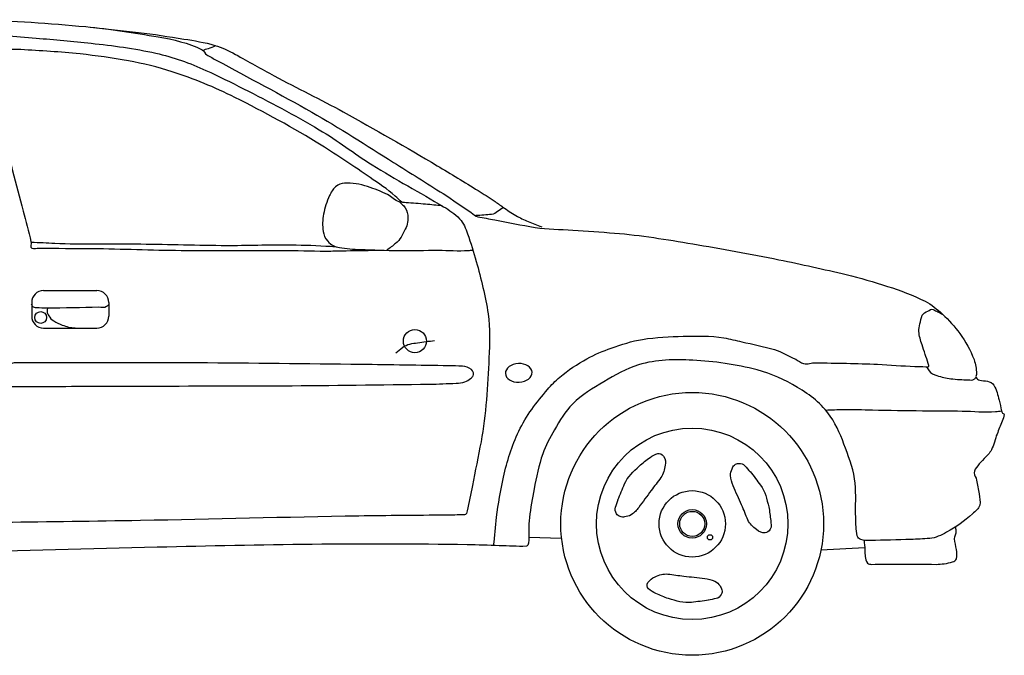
# Model space of a CAD drawing. Extents: x 85.81 to 92.09, y 20.19 to 24.16.
# Tile 12 of 12: x 89.94 to 92.07, y 22.78 to 24.16. Entities that reach past the tile are written whole.
import ezdxf

# ---------------------------------------------------------------- set-up
doc = ezdxf.new("R2010")
doc.units = 0
doc.header["$MEASUREMENT"] = 0
doc.layers.get('0').update_dxf_attribs({"linetype": 'CONTINUOUS'})

msp = doc.modelspace()

# ---------------------------------------------------------------- linework, layer by layer
at = {"linetype": 'Continuous'}
for p, q in [((89.9923, 23.5713), (90.1078, 23.5713)), ((89.9665, 23.5455), (89.9665, 23.5159)), ((90.1336, 23.5455), (90.1336, 23.5159)), ((89.9923, 23.4901), (90.1078, 23.4901)), ((90.046, 23.4924), (90.0681, 23.4901)), ((91.0441, 23.037), (91.115, 23.0347)), ((91.7719, 23.0142), (91.677, 23.0091))]:
    msp.add_line(p, q, dxfattribs=at)
for centre, radius in [((89.986, 23.513), 0.0129), ((90.797, 23.4618), 0.025), ((91.398, 23.066), 0.2847), ((91.398, 23.066), 0.2074), ((91.398, 23.066), 0.0719), ((91.398, 23.066), 0.0309), ((91.398, 23.066), 0.0271), ((91.4366, 23.0368), 0.00568)]:
    msp.add_circle(centre, radius, dxfattribs=at)
for centre, start, end in [((89.9923, 23.5455), 90.0005, 180), ((90.1078, 23.5455), 0.0015, 89.9989), ((89.9923, 23.5159), 180, 269.9995), ((90.1078, 23.5159), 270.0005, 0)]:
    msp.add_arc(centre, 0.0258, start, end, dxfattribs=at)
msp.add_ellipse((91.0222, 23.3931), major_axis=(-0.0289, -0.0012), ratio=0.702699, start_param=4.712389, end_param=10.995564, dxfattribs=at)
for points, knots in [([(89.1237, 24.1427), (89.1676, 24.1451), (89.2115, 24.1474), (89.2555, 24.1497), (89.3626, 24.1554), (89.47, 24.1547), (89.5772, 24.1564), (89.6672, 24.1577), (89.7571, 24.1581), (89.8471, 24.1575), (89.9261, 24.1569), (90.0049, 24.1499), (90.0837, 24.1431), (90.1364, 24.1385), (90.1884, 24.1294), (90.2407, 24.1209), (90.2734, 24.1156), (90.3054, 24.1077), (90.3358, 24.0932), (90.3404, 24.091), (90.3414, 24.0845), (90.3458, 24.0821), (90.3531, 24.078), (90.3605, 24.0739), (90.3679, 24.0699), (90.4364, 24.0325), (90.5057, 23.9964), (90.5736, 23.9578), (90.6338, 23.9237), (90.6918, 23.8858), (90.7505, 23.8491), (90.7865, 23.8267), (90.8225, 23.8041), (90.8583, 23.7813), (90.8789, 23.7681), (90.8988, 23.7538), (90.9191, 23.7402), (90.9238, 23.7371), (90.928, 23.7324), (90.9335, 23.7313), (90.9457, 23.729), (90.9579, 23.7267), (90.9701, 23.7245), (90.9992, 23.719), (91.0282, 23.7132), (91.0574, 23.7081), (91.0843, 23.7033), (91.1119, 23.7045), (91.1392, 23.7025), (91.1694, 23.7003), (91.1997, 23.6983), (91.2299, 23.6959), (91.2866, 23.6913), (91.3429, 23.682), (91.3991, 23.6726), (91.4616, 23.6621), (91.5238, 23.6506), (91.5859, 23.6382), (91.6348, 23.6284), (91.6834, 23.6175), (91.7319, 23.606), (91.7621, 23.5989), (91.7917, 23.5896), (91.8215, 23.5805), (91.8494, 23.5719), (91.8764, 23.5614), (91.9028, 23.5481), (91.9169, 23.541), (91.9287, 23.5311), (91.9404, 23.5204), (91.9545, 23.5074), (91.9665, 23.4937), (91.978, 23.4782), (91.991, 23.4605), (92.001, 23.4427), (92.0089, 23.4217), (92.0126, 23.4118), (92.0133, 23.4017), (92.0144, 23.3917), (92.0148, 23.3888), (92.0119, 23.3858), (92.0133, 23.3829), (92.0148, 23.3797), (92.018, 23.3784), (92.0211, 23.3773), (92.0265, 23.3753), (92.0323, 23.377), (92.0377, 23.3751), (92.043, 23.3732), (92.049, 23.3714), (92.052, 23.3662), (92.0581, 23.3558), (92.0604, 23.3451), (92.0631, 23.334), (92.065, 23.3263), (92.0667, 23.3185), (92.0686, 23.3108), (92.0689, 23.3096), (92.0693, 23.3084), (92.0697, 23.3072), (92.0704, 23.3052), (92.0744, 23.3047), (92.0742, 23.3028), (92.0735, 23.2981), (92.0716, 23.293), (92.0697, 23.2884), (92.0661, 23.2791), (92.0623, 23.2699), (92.0587, 23.2606), (92.0543, 23.2493), (92.0522, 23.2372), (92.0465, 23.2262), (92.0427, 23.2189), (92.0364, 23.2135), (92.031, 23.2074), (92.0264, 23.2021), (92.0214, 23.1975), (92.0167, 23.1919), (92.0128, 23.1872), (92.0088, 23.1817), (92.0089, 23.1763), (92.009, 23.1712), (92.0133, 23.1661), (92.0144, 23.1608), (92.0165, 23.1509), (92.0184, 23.1409), (92.02, 23.1309), (92.0212, 23.1228), (92.0231, 23.1144), (92.0211, 23.1064), (92.0191, 23.0985), (92.012, 23.0931), (92.0056, 23.0876), (91.9874, 23.072), (91.9701, 23.0588), (91.9492, 23.0477), (91.9374, 23.0414), (91.9256, 23.0355), (91.9127, 23.0344), (91.8991, 23.0332), (91.8854, 23.0326), (91.8718, 23.0321), (91.8427, 23.0311), (91.8136, 23.0305), (91.7844, 23.0299), (91.7774, 23.0298), (91.7704, 23.0301), (91.7634, 23.0321), (91.7598, 23.0332), (91.7564, 23.0363), (91.7557, 23.0399), (91.753, 23.0532), (91.7528, 23.0665), (91.7524, 23.0798), (91.7515, 23.1046), (91.7535, 23.1294), (91.7513, 23.1541), (91.7489, 23.1802), (91.7391, 23.2046), (91.7303, 23.2296), (91.7215, 23.2542), (91.7122, 23.2773), (91.6971, 23.2994), (91.6786, 23.3264), (91.6542, 23.345), (91.6263, 23.3616), (91.5981, 23.3783), (91.5702, 23.3909), (91.5389, 23.3993), (91.4925, 23.4118), (91.4458, 23.4179), (91.3991, 23.4203), (91.3602, 23.4224), (91.3206, 23.4223), (91.2818, 23.4104), (91.2543, 23.4018), (91.2311, 23.3883), (91.2067, 23.3738), (91.1825, 23.3594), (91.1592, 23.3462), (91.1392, 23.3261), (91.1225, 23.3092), (91.1109, 23.2898), (91.0994, 23.2695), (91.0897, 23.2525), (91.0801, 23.2359), (91.074, 23.2174), (91.0658, 23.1925), (91.0601, 23.1673), (91.0552, 23.1417), (91.0512, 23.1211), (91.0482, 23.1003), (91.0452, 23.0796), (91.0426, 23.0613), (91.0457, 23.0426), (91.043, 23.0242), (91.0426, 23.0215), (91.0412, 23.0176), (91.0386, 23.0175), (91.019, 23.0167), (90.9995, 23.018), (90.98, 23.0186), (90.9567, 23.0193), (90.9335, 23.0205), (90.9103, 23.0208), (90.6864, 23.0244), (90.4624, 23.0208), (90.2385, 23.0153), (89.9449, 23.008), (89.6513, 23.0012), (89.3577, 22.9909), (89.3417, 22.9903), (89.3256, 22.9898), (89.3096, 22.9892)], [0, 0, 0, 0, 0.019755, 0.019755, 0.019755, 0.067936, 0.067936, 0.067936, 0.108327, 0.108327, 0.108327, 0.143817, 0.143817, 0.143817, 0.167557, 0.167557, 0.167557, 0.182385, 0.182385, 0.182385, 0.184616, 0.184616, 0.184616, 0.188397, 0.188397, 0.188397, 0.223457, 0.223457, 0.223457, 0.254542, 0.254542, 0.254542, 0.273614, 0.273614, 0.273614, 0.284597, 0.284597, 0.284597, 0.287126, 0.287126, 0.287126, 0.292698, 0.292698, 0.292698, 0.305991, 0.305991, 0.305991, 0.318268, 0.318268, 0.318268, 0.331879, 0.331879, 0.331879, 0.357444, 0.357444, 0.357444, 0.385889, 0.385889, 0.385889, 0.408264, 0.408264, 0.408264, 0.422206, 0.422206, 0.422206, 0.435303, 0.435303, 0.435303, 0.442296, 0.442296, 0.442296, 0.450751, 0.450751, 0.450751, 0.460404, 0.460404, 0.460404, 0.464963, 0.464963, 0.464963, 0.466302, 0.466302, 0.466302, 0.467727, 0.467727, 0.467727, 0.470232, 0.470232, 0.470232, 0.472761, 0.472761, 0.472761, 0.477853, 0.477853, 0.477853, 0.481436, 0.481436, 0.481436, 0.481993, 0.481993, 0.481993, 0.48293, 0.48293, 0.48293, 0.485188, 0.485188, 0.485188, 0.489657, 0.489657, 0.489657, 0.495117, 0.495117, 0.495117, 0.498769, 0.498769, 0.498769, 0.501937, 0.501937, 0.501937, 0.504534, 0.504534, 0.504534, 0.507001, 0.507001, 0.507001, 0.51156, 0.51156, 0.51156, 0.515217, 0.515217, 0.515217, 0.518869, 0.518869, 0.518869, 0.529213, 0.529213, 0.529213, 0.535028, 0.535028, 0.535028, 0.541161, 0.541161, 0.541161, 0.554243, 0.554243, 0.554243, 0.557405, 0.557405, 0.557405, 0.559047, 0.559047, 0.559047, 0.565045, 0.565045, 0.565045, 0.57617, 0.57617, 0.57617, 0.587891, 0.587891, 0.587891, 0.59947, 0.59947, 0.59947, 0.613566, 0.613566, 0.613566, 0.627809, 0.627809, 0.627809, 0.648986, 0.648986, 0.648986, 0.666596, 0.666596, 0.666596, 0.679115, 0.679115, 0.679115, 0.691482, 0.691482, 0.691482, 0.701836, 0.701836, 0.701836, 0.710519, 0.710519, 0.710519, 0.722187, 0.722187, 0.722187, 0.731604, 0.731604, 0.731604, 0.739912, 0.739912, 0.739912, 0.741109, 0.741109, 0.741109, 0.749883, 0.749883, 0.749883, 0.760317, 0.760317, 0.760317, 0.860883, 0.860883, 0.860883, 0.992782, 0.992782, 0.992782, 1, 1, 1, 1]), ([(90.0938, 24.1421), (90.1285, 24.1383), (90.1633, 24.1344), (90.198, 24.1306), (90.231, 24.1269), (90.2637, 24.1213), (90.2965, 24.1163), (90.319, 24.1128), (90.3413, 24.109), (90.3633, 24.1026), (90.379, 24.0981), (90.3936, 24.0909), (90.408, 24.0831), (90.4363, 24.0678), (90.4638, 24.0514), (90.4922, 24.0363), (90.5419, 24.01), (90.5925, 23.9853), (90.6419, 23.9583), (90.7105, 23.9209), (90.7781, 23.8818), (90.8453, 23.8419), (90.8751, 23.8242), (90.9047, 23.8062), (90.9341, 23.7879), (90.9457, 23.7808), (90.9571, 23.7734), (90.9685, 23.7658), (90.975, 23.7615), (90.9813, 23.7567), (90.9878, 23.7523), (90.997, 23.7459), (91.0062, 23.7394), (91.0159, 23.7337), (91.0244, 23.7288), (91.0334, 23.7249), (91.0424, 23.7212), (91.0522, 23.7172), (91.062, 23.7132), (91.0718, 23.7091)], [0, 0, 0, 0, 0.096782, 0.096782, 0.096782, 0.188594, 0.188594, 0.188594, 0.251437, 0.251437, 0.251437, 0.296435, 0.296435, 0.296435, 0.385328, 0.385328, 0.385328, 0.541031, 0.541031, 0.541031, 0.757303, 0.757303, 0.757303, 0.853131, 0.853131, 0.853131, 0.890804, 0.890804, 0.890804, 0.912595, 0.912595, 0.912595, 0.943678, 0.943678, 0.943678, 0.970727, 0.970727, 0.970727, 1, 1, 1, 1]), ([(89.8013, 24.1235), (89.8147, 24.124), (89.8281, 24.1246), (89.8414, 24.1252), (89.8864, 24.127), (89.9314, 24.1217), (89.9763, 24.1182), (90.0161, 24.1152), (90.0556, 24.1113), (90.0953, 24.1071), (90.1424, 24.1022), (90.1891, 24.0957), (90.2356, 24.0856), (90.2733, 24.0775), (90.3092, 24.0641), (90.3442, 24.0482), (90.3719, 24.0356), (90.3989, 24.0225), (90.4258, 24.0086), (90.4811, 23.9801), (90.5363, 23.9517), (90.5897, 23.9199), (90.6293, 23.8964), (90.6657, 23.868), (90.7045, 23.8436), (90.755, 23.8118), (90.8079, 23.7841), (90.8591, 23.7531), (90.8716, 23.7455), (90.8837, 23.7379), (90.894, 23.7267), (90.9027, 23.7173), (90.9072, 23.7058), (90.9113, 23.6941), (90.9182, 23.6743), (90.9245, 23.6547), (90.93, 23.6345), (90.9402, 23.5967), (90.9501, 23.5594), (90.9556, 23.5206), (90.96, 23.4891), (90.9594, 23.4572), (90.9576, 23.4256), (90.9542, 23.3649), (90.9518, 23.3037), (90.9403, 23.2438), (90.9343, 23.212), (90.9279, 23.1804), (90.9217, 23.1488), (90.9181, 23.1305), (90.9144, 23.1122), (90.9106, 23.094), (90.9099, 23.0906), (90.9078, 23.0858), (90.9044, 23.0856), (90.8906, 23.0851), (90.8767, 23.0851), (90.8629, 23.0849), (90.8004, 23.0842), (90.7379, 23.0838), (90.6755, 23.0829), (90.5177, 23.0804), (90.3599, 23.076), (90.2021, 23.0731), (90.1034, 23.0714), (90.0048, 23.0704), (89.9061, 23.069), (89.9045, 23.069), (89.9029, 23.0689), (89.9013, 23.069), (89.898, 23.0692), (89.9024, 23.076), (89.9006, 23.0787), (89.8994, 23.0805), (89.8981, 23.0824), (89.8969, 23.0842)], [0, 0, 0, 0, 0.014027, 0.014027, 0.014027, 0.061144, 0.061144, 0.061144, 0.10283, 0.10283, 0.10283, 0.152388, 0.152388, 0.152388, 0.192465, 0.192465, 0.192465, 0.224106, 0.224106, 0.224106, 0.289138, 0.289138, 0.289138, 0.337236, 0.337236, 0.337236, 0.399738, 0.399738, 0.399738, 0.415006, 0.415006, 0.415006, 0.427883, 0.427883, 0.427883, 0.449694, 0.449694, 0.449694, 0.490405, 0.490405, 0.490405, 0.523572, 0.523572, 0.523572, 0.587297, 0.587297, 0.587297, 0.621091, 0.621091, 0.621091, 0.640599, 0.640599, 0.640599, 0.644225, 0.644225, 0.644225, 0.658706, 0.658706, 0.658706, 0.724104, 0.724104, 0.724104, 0.889317, 0.889317, 0.889317, 0.992609, 0.992609, 0.992609, 0.994298, 0.994298, 0.994298, 0.997695, 0.997695, 0.997695, 1, 1, 1, 1]), ([(90.7687, 23.7625), (90.7638, 23.767), (90.7589, 23.7716), (90.7541, 23.7761), (90.7376, 23.7914), (90.7184, 23.8034), (90.6999, 23.8162), (90.6651, 23.8402), (90.6301, 23.8635), (90.5942, 23.886), (90.5335, 23.924), (90.471, 23.9577), (90.4068, 23.9898), (90.3629, 24.0118), (90.3179, 24.0303), (90.2711, 24.0453), (90.2398, 24.0554), (90.2082, 24.0633), (90.176, 24.069), (90.1412, 24.0752), (90.1064, 24.0802), (90.0713, 24.0839), (90.0285, 24.0885), (89.9856, 24.0909), (89.9427, 24.0934), (89.9288, 24.0942), (89.9148, 24.0937), (89.9009, 24.0927), (89.894, 24.0922), (89.8877, 24.0898), (89.8813, 24.086), (89.8748, 24.0821), (89.8686, 24.0773), (89.8671, 24.0704), (89.8649, 24.06), (89.8671, 24.0489), (89.8698, 24.0386), (89.8882, 23.9693), (89.9069, 23.9), (89.9252, 23.8307), (89.9328, 23.8017), (89.9405, 23.7727), (89.9481, 23.7437), (89.9539, 23.7216), (89.9594, 23.6995), (89.965, 23.6774), (89.9662, 23.6727), (89.9622, 23.6642), (89.967, 23.6631), (89.972, 23.6621), (89.9769, 23.6632), (89.9819, 23.6631), (90.0206, 23.6629), (90.0593, 23.6628), (90.098, 23.6625), (90.1621, 23.6619), (90.2262, 23.659), (90.2904, 23.6584), (90.3671, 23.6576), (90.4438, 23.6588), (90.5206, 23.6584), (90.5521, 23.6582), (90.5836, 23.6567), (90.6151, 23.657), (90.6261, 23.6572), (90.6371, 23.6575), (90.6481, 23.6577), (90.6736, 23.6581), (90.699, 23.6585), (90.7244, 23.6589)], [0, 0, 0, 0, 0.009201, 0.009201, 0.009201, 0.040266, 0.040266, 0.040266, 0.098685, 0.098685, 0.098685, 0.19748, 0.19748, 0.19748, 0.265085, 0.265085, 0.265085, 0.310316, 0.310316, 0.310316, 0.359052, 0.359052, 0.359052, 0.418515, 0.418515, 0.418515, 0.437817, 0.437817, 0.437817, 0.447369, 0.447369, 0.447369, 0.45708, 0.45708, 0.45708, 0.471808, 0.471808, 0.471808, 0.571003, 0.571003, 0.571003, 0.612497, 0.612497, 0.612497, 0.64407, 0.64407, 0.64407, 0.650693, 0.650693, 0.650693, 0.657541, 0.657541, 0.657541, 0.711084, 0.711084, 0.711084, 0.799821, 0.799821, 0.799821, 0.905972, 0.905972, 0.905972, 0.949557, 0.949557, 0.949557, 0.964813, 0.964813, 0.964813, 1, 1, 1, 1]), ([(90.3409, 24.0876), (90.3405, 24.0888), (90.34, 24.09), (90.3396, 24.0912), (90.3384, 24.0947), (90.3462, 24.0943), (90.3496, 24.0956), (90.3549, 24.0978), (90.3601, 24.0999), (90.3654, 24.102)], [0, 0, 0, 0, 0.120973, 0.120973, 0.120973, 0.466362, 0.466362, 0.466362, 1, 1, 1, 1]), ([(90.8561, 23.7549), (90.8441, 23.7561), (90.8321, 23.7572), (90.8201, 23.7584), (90.8061, 23.7597), (90.792, 23.7604), (90.778, 23.7615), (90.7729, 23.7619), (90.7679, 23.7624), (90.7629, 23.7637), (90.7533, 23.7663), (90.7469, 23.7751), (90.738, 23.7793), (90.7239, 23.786), (90.7096, 23.7917), (90.6945, 23.7967), (90.6783, 23.8021), (90.6609, 23.8048), (90.6444, 23.8042), (90.6376, 23.804), (90.6312, 23.8013), (90.6253, 23.7962), (90.6187, 23.7905), (90.6153, 23.7844), (90.612, 23.7771), (90.606, 23.7639), (90.6019, 23.7508), (90.5991, 23.737), (90.5966, 23.7248), (90.5965, 23.712), (90.5982, 23.6996), (90.5993, 23.6919), (90.6019, 23.6847), (90.608, 23.6783), (90.6155, 23.6703), (90.6237, 23.6658), (90.6333, 23.6645), (90.6485, 23.6624), (90.6637, 23.6609), (90.679, 23.6604), (90.7065, 23.6596), (90.734, 23.6582), (90.7616, 23.6582), (90.7904, 23.6582), (90.8193, 23.6586), (90.8481, 23.6587), (90.8696, 23.6587), (90.891, 23.6568), (90.9125, 23.6582), (90.9159, 23.6585), (90.9194, 23.6587), (90.9229, 23.6589)], [0, 0, 0, 0, 0.052582, 0.052582, 0.052582, 0.114197, 0.114197, 0.114197, 0.136428, 0.136428, 0.136428, 0.179179, 0.179179, 0.179179, 0.247431, 0.247431, 0.247431, 0.32135, 0.32135, 0.32135, 0.351516, 0.351516, 0.351516, 0.385499, 0.385499, 0.385499, 0.446828, 0.446828, 0.446828, 0.501342, 0.501342, 0.501342, 0.535581, 0.535581, 0.535581, 0.577578, 0.577578, 0.577578, 0.644458, 0.644458, 0.644458, 0.764811, 0.764811, 0.764811, 0.890944, 0.890944, 0.890944, 0.984736, 0.984736, 0.984736, 1, 1, 1, 1]), ([(90.7634, 23.7636), (90.7663, 23.7608), (90.7693, 23.758), (90.7722, 23.7553), (90.7777, 23.7501), (90.7804, 23.7419), (90.7815, 23.7348), (90.7831, 23.7249), (90.7809, 23.7139), (90.7762, 23.7041), (90.7706, 23.6924), (90.7651, 23.6809), (90.7553, 23.6734), (90.749, 23.6684), (90.7426, 23.6635), (90.7363, 23.6586)], [0, 0, 0, 0, 0.095299, 0.095299, 0.095299, 0.272369, 0.272369, 0.272369, 0.517732, 0.517732, 0.517732, 0.809956, 0.809956, 0.809956, 1, 1, 1, 1]), ([(90.989, 23.7511), (90.9847, 23.7482), (90.9804, 23.7454), (90.9761, 23.7426), (90.9721, 23.74), (90.9681, 23.7365), (90.9633, 23.7361), (90.9519, 23.7353), (90.9405, 23.7345), (90.9291, 23.7337)], [0, 0, 0, 0, 0.240411, 0.240411, 0.240411, 0.465065, 0.465065, 0.465065, 1, 1, 1, 1]), ([(89.9652, 23.6765), (89.9824, 23.6756), (89.9997, 23.6748), (90.017, 23.674), (90.075, 23.6712), (90.1331, 23.6734), (90.1911, 23.6726), (90.2532, 23.6717), (90.3153, 23.67), (90.3774, 23.6692), (90.4244, 23.6686), (90.4713, 23.6711), (90.5182, 23.6706), (90.5468, 23.6703), (90.5754, 23.6696), (90.6039, 23.6679), (90.6108, 23.6675), (90.6177, 23.6671), (90.6246, 23.6666)], [0, 0, 0, 0, 0.078641, 0.078641, 0.078641, 0.342662, 0.342662, 0.342662, 0.625141, 0.625141, 0.625141, 0.838515, 0.838515, 0.838515, 0.96854, 0.96854, 0.96854, 1, 1, 1, 1]), ([(90.1335, 23.5403), (90.1319, 23.5391), (90.1303, 23.5378), (90.1288, 23.5365), (90.1244, 23.533), (90.1175, 23.5353), (90.1118, 23.5352), (90.0745, 23.5343), (90.0372, 23.5335), (89.9999, 23.5332), (89.9924, 23.5331), (89.9849, 23.5335), (89.9773, 23.5339), (89.9745, 23.534), (89.9707, 23.5341), (89.9693, 23.5365), (89.9683, 23.5383), (89.9672, 23.5401), (89.9662, 23.5419)], [0, 0, 0, 0, 0.035036, 0.035036, 0.035036, 0.13376, 0.13376, 0.13376, 0.783932, 0.783932, 0.783932, 0.914786, 0.914786, 0.914786, 0.963936, 0.963936, 0.963936, 1, 1, 1, 1]), ([(90.0006, 23.5332), (90.0004, 23.5309), (90.0003, 23.5286), (90.0002, 23.5263), (90, 23.5229), (90.0017, 23.5198), (90.0036, 23.5168), (90.0065, 23.5121), (90.0097, 23.5083), (90.0143, 23.5055), (90.0203, 23.5018), (90.0263, 23.4987), (90.0329, 23.4966), (90.0373, 23.4952), (90.0416, 23.4938), (90.046, 23.4924)], [0, 0, 0, 0, 0.102951, 0.102951, 0.102951, 0.254227, 0.254227, 0.254227, 0.485546, 0.485546, 0.485546, 0.794313, 0.794313, 0.794313, 1, 1, 1, 1]), ([(90.9677, 23.019), (90.9698, 23.0395), (90.9719, 23.0599), (90.9741, 23.0804), (90.9771, 23.1096), (90.9834, 23.1384), (90.9894, 23.1673), (90.9965, 23.2016), (91.0068, 23.2346), (91.0222, 23.2668), (91.0384, 23.3004), (91.0603, 23.3289), (91.0845, 23.3571), (91.0928, 23.3668), (91.1013, 23.3757), (91.1111, 23.3838), (91.1296, 23.3991), (91.1489, 23.4122), (91.17, 23.4236), (91.1871, 23.4328), (91.2045, 23.4403), (91.2227, 23.4468), (91.2449, 23.4549), (91.2671, 23.4617), (91.2904, 23.4655), (91.3198, 23.4704), (91.3493, 23.4719), (91.3787, 23.4724), (91.408, 23.4728), (91.4375, 23.4744), (91.4665, 23.4689), (91.4798, 23.4665), (91.4926, 23.4634), (91.5056, 23.4604), (91.5293, 23.455), (91.553, 23.4503), (91.5764, 23.4434), (91.5926, 23.4386), (91.6072, 23.4296), (91.6223, 23.4224), (91.6281, 23.4196), (91.6329, 23.415), (91.6393, 23.4133), (91.6479, 23.4109), (91.6566, 23.4152), (91.6653, 23.415), (91.7102, 23.4141), (91.755, 23.4137), (91.7998, 23.4116), (91.8267, 23.4103), (91.8534, 23.408), (91.8803, 23.407), (91.8882, 23.4067), (91.8961, 23.4066), (91.9041, 23.4065), (91.9059, 23.4064), (91.9078, 23.4059), (91.9097, 23.4065), (91.912, 23.4072), (91.9105, 23.4111), (91.9097, 23.4133), (91.9075, 23.4199), (91.9052, 23.4265), (91.9029, 23.4332), (91.9007, 23.44), (91.8984, 23.4468), (91.8961, 23.4536), (91.893, 23.4631), (91.8901, 23.4728), (91.8893, 23.4826), (91.8889, 23.488), (91.8906, 23.4936), (91.8916, 23.4991), (91.8928, 23.5055), (91.8935, 23.5117), (91.8967, 23.5178), (91.8992, 23.5225), (91.9039, 23.5244), (91.9086, 23.5269), (91.9125, 23.5289), (91.9168, 23.532), (91.9205, 23.5303), (91.9239, 23.5287), (91.9273, 23.5269), (91.9307, 23.5252), (91.9341, 23.5234), (91.9376, 23.5216), (91.9411, 23.5197)], [0, 0, 0, 0, 0.044172, 0.044172, 0.044172, 0.107374, 0.107374, 0.107374, 0.182394, 0.182394, 0.182394, 0.260975, 0.260975, 0.260975, 0.287976, 0.287976, 0.287976, 0.338873, 0.338873, 0.338873, 0.380118, 0.380118, 0.380118, 0.430403, 0.430403, 0.430403, 0.493866, 0.493866, 0.493866, 0.556783, 0.556783, 0.556783, 0.585427, 0.585427, 0.585427, 0.637578, 0.637578, 0.637578, 0.673716, 0.673716, 0.673716, 0.687516, 0.687516, 0.687516, 0.706214, 0.706214, 0.706214, 0.802578, 0.802578, 0.802578, 0.860266, 0.860266, 0.860266, 0.877307, 0.877307, 0.877307, 0.881363, 0.881363, 0.881363, 0.886245, 0.886245, 0.886245, 0.901293, 0.901293, 0.901293, 0.916727, 0.916727, 0.916727, 0.938039, 0.938039, 0.938039, 0.949948, 0.949948, 0.949948, 0.963861, 0.963861, 0.963861, 0.974581, 0.974581, 0.974581, 0.983442, 0.983442, 0.983442, 0.99161, 0.99161, 0.99161, 1, 1, 1, 1]), ([(90.7557, 23.4364), (90.7607, 23.4404), (90.7657, 23.4444), (90.7706, 23.4484), (90.7794, 23.4554), (90.7918, 23.4568), (90.8029, 23.4583), (90.8152, 23.46), (90.8274, 23.4616), (90.8397, 23.4633)], [0, 0, 0, 0, 0.212311, 0.212311, 0.212311, 0.587797, 0.587797, 0.587797, 1, 1, 1, 1]), ([(90.0145, 23.4151), (89.9986, 23.415), (89.9826, 23.4148), (89.9667, 23.4146), (89.9559, 23.4145), (89.9451, 23.415), (89.9344, 23.4151), (89.9306, 23.4152), (89.9269, 23.4151), (89.9232, 23.4132), (89.9179, 23.4104), (89.9155, 23.4049), (89.9141, 23.3996), (89.9124, 23.3933), (89.9133, 23.3866), (89.915, 23.3802), (89.9167, 23.3742), (89.9176, 23.3669), (89.9237, 23.3638), (89.9252, 23.363), (89.9266, 23.3633), (89.9281, 23.3633), (89.9498, 23.3634), (89.9715, 23.3637), (89.9933, 23.3638), (90.0567, 23.3639), (90.1201, 23.3641), (90.1835, 23.3643), (90.2927, 23.3646), (90.4019, 23.3649), (90.5111, 23.3652), (90.6171, 23.3656), (90.7231, 23.3673), (90.8291, 23.3686), (90.8482, 23.3689), (90.8674, 23.3698), (90.8865, 23.3706), (90.8929, 23.3708), (90.8992, 23.3716), (90.9054, 23.3735), (90.9102, 23.3749), (90.9138, 23.3781), (90.9179, 23.3812), (90.92, 23.3828), (90.9219, 23.3846), (90.9232, 23.3865), (90.9257, 23.3901), (90.9236, 23.3969), (90.9194, 23.4001), (90.9132, 23.4049), (90.9069, 23.4071), (90.9001, 23.4074), (90.8901, 23.4078), (90.8801, 23.4082), (90.8701, 23.4083), (90.8069, 23.4093), (90.7436, 23.4105), (90.6804, 23.4112), (90.5621, 23.4126), (90.4439, 23.4141), (90.3257, 23.4146), (90.2528, 23.415), (90.1799, 23.4143), (90.107, 23.4146), (90.0761, 23.4148), (90.0452, 23.415), (90.0143, 23.4151)], [0, 0, 0, 0, 0.023087, 0.023087, 0.023087, 0.038712, 0.038712, 0.038712, 0.044157, 0.044157, 0.044157, 0.052064, 0.052064, 0.052064, 0.061431, 0.061431, 0.061431, 0.070424, 0.070424, 0.070424, 0.072536, 0.072536, 0.072536, 0.104017, 0.104017, 0.104017, 0.195894, 0.195894, 0.195894, 0.354116, 0.354116, 0.354116, 0.507682, 0.507682, 0.507682, 0.535447, 0.535447, 0.535447, 0.54465, 0.54465, 0.54465, 0.551774, 0.551774, 0.551774, 0.555407, 0.555407, 0.555407, 0.562217, 0.562217, 0.562217, 0.572183, 0.572183, 0.572183, 0.586648, 0.586648, 0.586648, 0.678303, 0.678303, 0.678303, 0.84959, 0.84959, 0.84959, 0.955227, 0.955227, 0.955227, 1, 1, 1, 1]), ([(91.9058, 23.4063), (91.9077, 23.4033), (91.9096, 23.4003), (91.9114, 23.3974), (91.9149, 23.3918), (91.922, 23.3892), (91.9284, 23.3871), (91.9383, 23.3839), (91.9482, 23.3815), (91.9584, 23.3803), (91.9711, 23.3789), (91.9837, 23.3784), (91.9964, 23.378), (92.0005, 23.3779), (92.0057, 23.3764), (92.0088, 23.3792), (92.0103, 23.3805), (92.0118, 23.3818), (92.0132, 23.3831)], [0, 0, 0, 0, 0.089904, 0.089904, 0.089904, 0.258547, 0.258547, 0.258547, 0.520309, 0.520309, 0.520309, 0.843584, 0.843584, 0.843584, 0.949987, 0.949987, 0.949987, 1, 1, 1, 1]), ([(91.687, 23.3126), (91.7001, 23.313), (91.7132, 23.3135), (91.7262, 23.3139), (91.747, 23.3145), (91.7678, 23.3131), (91.7885, 23.3127), (91.8248, 23.3121), (91.861, 23.3115), (91.8973, 23.311), (91.926, 23.3106), (91.9547, 23.3107), (91.9834, 23.3104), (92.0074, 23.3103), (92.0316, 23.3069), (92.0556, 23.3093), (92.0599, 23.3097), (92.0643, 23.3102), (92.0687, 23.3106)], [0, 0, 0, 0, 0.102676, 0.102676, 0.102676, 0.265906, 0.265906, 0.265906, 0.550808, 0.550808, 0.550808, 0.776329, 0.776329, 0.776329, 0.965525, 0.965525, 0.965525, 1, 1, 1, 1]), ([(91.2369, 23.1178), (91.2417, 23.1294), (91.2466, 23.141), (91.2514, 23.1525), (91.2579, 23.1679), (91.2709, 23.1795), (91.2833, 23.1912), (91.2907, 23.1981), (91.2979, 23.2037), (91.3066, 23.2096), (91.3122, 23.2134), (91.3179, 23.2167), (91.3235, 23.2184), (91.3276, 23.2196), (91.3319, 23.2169), (91.3359, 23.2125), (91.3417, 23.2061), (91.3404, 23.1993), (91.3392, 23.193), (91.3375, 23.184), (91.3359, 23.1741), (91.3303, 23.1663), (91.3233, 23.1566), (91.316, 23.1477), (91.309, 23.1383), (91.3, 23.1262), (91.2912, 23.1138), (91.2822, 23.1016), (91.2776, 23.0955), (91.2727, 23.0903), (91.2659, 23.0856), (91.2614, 23.0825), (91.2564, 23.0817), (91.2514, 23.081), (91.2483, 23.0806), (91.245, 23.0807), (91.2419, 23.0817), (91.2387, 23.0829), (91.2361, 23.0846), (91.2341, 23.0878), (91.2312, 23.0923), (91.2304, 23.0974), (91.2319, 23.1019), (91.2338, 23.1075), (91.2358, 23.1132), (91.2377, 23.1188)], [0, 0, 0, 0, 0.102239, 0.102239, 0.102239, 0.238249, 0.238249, 0.238249, 0.318964, 0.318964, 0.318964, 0.370578, 0.370578, 0.370578, 0.407902, 0.407902, 0.407902, 0.461578, 0.461578, 0.461578, 0.537809, 0.537809, 0.537809, 0.633243, 0.633243, 0.633243, 0.75673, 0.75673, 0.75673, 0.818616, 0.818616, 0.818616, 0.859927, 0.859927, 0.859927, 0.885792, 0.885792, 0.885792, 0.912631, 0.912631, 0.912631, 0.951409, 0.951409, 0.951409, 1, 1, 1, 1]), ([(91.5235, 23.1796), (91.5311, 23.1696), (91.5387, 23.1596), (91.5463, 23.1496), (91.5564, 23.1363), (91.5599, 23.1192), (91.5638, 23.1027), (91.5661, 23.0929), (91.5671, 23.0831), (91.5681, 23.0733), (91.5688, 23.067), (91.5706, 23.0606), (91.5672, 23.0543), (91.5648, 23.0497), (91.5601, 23.0469), (91.5559, 23.0465), (91.5499, 23.0459), (91.543, 23.0489), (91.5374, 23.0535), (91.5294, 23.0599), (91.5225, 23.0659), (91.5188, 23.0745), (91.5141, 23.0852), (91.5098, 23.0961), (91.5052, 23.1069), (91.4991, 23.1208), (91.4928, 23.1343), (91.4868, 23.1485), (91.4838, 23.1556), (91.4819, 23.1632), (91.4811, 23.1705), (91.4805, 23.1755), (91.4823, 23.1805), (91.4843, 23.1854), (91.4856, 23.1885), (91.4868, 23.1909), (91.4897, 23.1933), (91.4927, 23.1958), (91.4958, 23.1971), (91.4988, 23.1971), (91.5033, 23.197), (91.509, 23.1955), (91.5121, 23.1919), (91.5161, 23.1874), (91.52, 23.1829), (91.5239, 23.1784)], [0, 0, 0, 0, 0.102238, 0.102238, 0.102238, 0.238249, 0.238249, 0.238249, 0.31896, 0.31896, 0.31896, 0.370576, 0.370576, 0.370576, 0.407897, 0.407897, 0.407897, 0.461574, 0.461574, 0.461574, 0.537809, 0.537809, 0.537809, 0.633238, 0.633238, 0.633238, 0.756728, 0.756728, 0.756728, 0.818612, 0.818612, 0.818612, 0.859927, 0.859927, 0.859927, 0.885784, 0.885784, 0.885784, 0.912627, 0.912627, 0.912627, 0.951408, 0.951408, 0.951408, 1, 1, 1, 1]), ([(91.7707, 23.0306), (91.7712, 23.0235), (91.7717, 23.0164), (91.7723, 23.0093), (91.773, 22.9997), (91.7711, 22.9901), (91.7783, 22.981), (91.7805, 22.9783), (91.7837, 22.9783), (91.7866, 22.9783), (91.8071, 22.9783), (91.8275, 22.9789), (91.8479, 22.9788), (91.8741, 22.9788), (91.9002, 22.9783), (91.9264, 22.9783), (91.9385, 22.9782), (91.9504, 22.9802), (91.9623, 22.9838), (91.9658, 22.9848), (91.9694, 22.9869), (91.9706, 22.9905), (91.9729, 22.997), (91.9713, 23.0038), (91.9706, 23.0104), (91.9697, 23.0182), (91.967, 23.0259), (91.9667, 23.0337), (91.9665, 23.0394), (91.9707, 23.045), (91.97, 23.0508), (91.9697, 23.0537), (91.9694, 23.0566), (91.9691, 23.0595)], [0, 0, 0, 0, 0.067652, 0.067652, 0.067652, 0.159289, 0.159289, 0.159289, 0.18699, 0.18699, 0.18699, 0.381398, 0.381398, 0.381398, 0.630099, 0.630099, 0.630099, 0.745287, 0.745287, 0.745287, 0.77897, 0.77897, 0.77897, 0.842209, 0.842209, 0.842209, 0.917001, 0.917001, 0.917001, 0.972462, 0.972462, 0.972462, 1, 1, 1, 1]), ([(91.4337, 22.9005), (91.4212, 22.8989), (91.4088, 22.8974), (91.3963, 22.8958), (91.3798, 22.8937), (91.3633, 22.8991), (91.3469, 22.904), (91.3372, 22.907), (91.3284, 22.9108), (91.3193, 22.915), (91.3134, 22.9177), (91.3082, 22.9209), (91.3033, 22.9253), (91.2997, 22.9284), (91.2995, 22.9352), (91.3022, 22.939), (91.3061, 22.9443), (91.311, 22.9489), (91.3175, 22.9515), (91.3266, 22.9553), (91.3357, 22.9582), (91.345, 22.9572), (91.3566, 22.9558), (91.3682, 22.9541), (91.3799, 22.9527), (91.3949, 22.951), (91.41, 22.9496), (91.4251, 22.9478), (91.4326, 22.947), (91.4399, 22.9451), (91.447, 22.9418), (91.4518, 22.9396), (91.455, 22.9359), (91.4583, 22.9315), (91.4603, 22.9288), (91.4616, 22.9259), (91.4624, 22.9229), (91.4633, 22.9198), (91.4631, 22.9162), (91.4611, 22.9131), (91.4582, 22.9087), (91.4547, 22.9051), (91.45, 22.9042), (91.4441, 22.903), (91.4383, 22.9019), (91.4324, 22.9007)], [0, 0, 0, 0, 0.102244, 0.102244, 0.102244, 0.238252, 0.238252, 0.238252, 0.318961, 0.318961, 0.318961, 0.370577, 0.370577, 0.370577, 0.407901, 0.407901, 0.407901, 0.461577, 0.461577, 0.461577, 0.537807, 0.537807, 0.537807, 0.633241, 0.633241, 0.633241, 0.756726, 0.756726, 0.756726, 0.818611, 0.818611, 0.818611, 0.859925, 0.859925, 0.859925, 0.885786, 0.885786, 0.885786, 0.912629, 0.912629, 0.912629, 0.951405, 0.951405, 0.951405, 1, 1, 1, 1])]:
    msp.add_open_spline(points, degree=3, knots=knots, dxfattribs=at)

doc.saveas('drawing.dxf')
